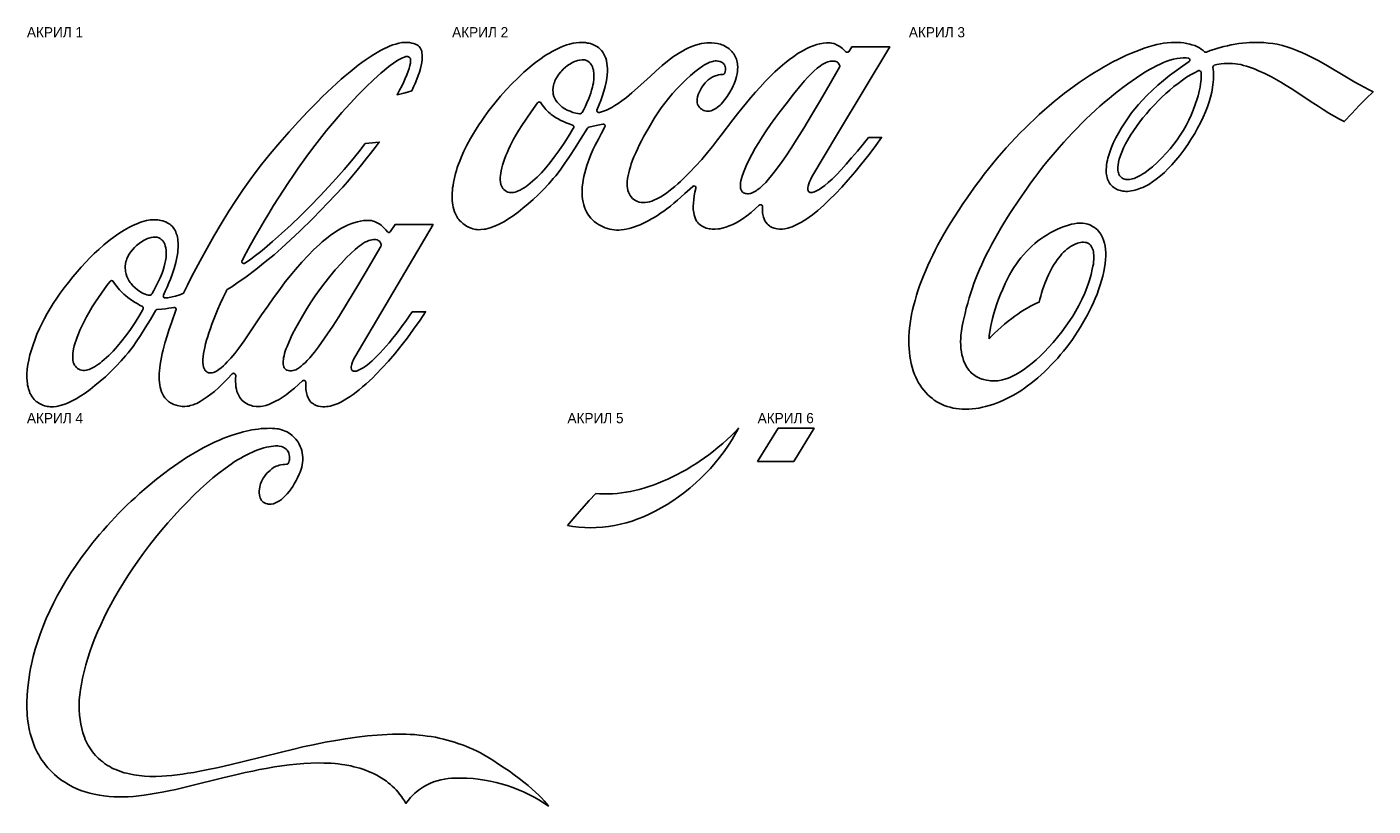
# Model space of a CAD drawing. Header units: millimetres. Extents: x 0 to 1059, y -600 to 12.
import ezdxf

# ---------------------------------------------------------------- set-up
doc = ezdxf.new("R2010")
doc.units = ezdxf.units.MM
for name, color, linetype in [('НАРУЖНЫЙ', 1, 'Continuous'), ('ПОДПИСИ', 3, 'Continuous'), ('ПРОЁМЫ', 5, 'Continuous')]:
    doc.layers.add(name, color=color, linetype=linetype)

msp = doc.modelspace()

# ---------------------------------------------------------------- linework, layer by layer
at = {"layer": 'НАРУЖНЫЙ'}
for points in [[(102.5, -209.9), (102, -210), (101.7, -210.2), (101.5, -210.4), (101.3, -210.6), (97.1, -217.7), (93, -224.4), (89.2, -230.4), (85.9, -235.4), (83.5, -238.9), (81.4, -241.7), (79.5, -244.1), (77.5, -246.4), (74, -250.4), (69.9, -254.8), (65.6, -259), (61.7, -262.8), (57.7, -266.4), (53.5, -269.8), (49.8, -272.8), (45.9, -275.6), (42.4, -277.9), (38.8, -280.1), (35.6, -281.8), (32.4, -283.4), (30.7, -284), (29, -284.7), (26.2, -285.5), (24.4, -285.9), (23.2, -286.1), (20.8, -286.4), (19.6, -286.4), (18.4, -286.4), (17.2, -286.3), (16, -286.2), (14.9, -285.9), (13.7, -285.6), (12.6, -285.2), (11.5, -284.7), (10.4, -284.2), (9.4, -283.6), (8.4, -282.9), (7.4, -282.2), (6.5, -281.4), (5.7, -280.6), (4.9, -279.6), (4.2, -278.7), (3.6, -277.7), (3, -276.7), (2.4, -275.6), (2, -274.5), (1.2, -272.2), (0.9, -271.1), (0.5, -269.3), (0.4, -268.2), (0.2, -266.4), (0, -263.4), (0, -260.4), (0.3, -256.9), (0.8, -253.3), (1.5, -249.8), (2.4, -245.7), (3.5, -241.7), (4.8, -237.7), (6.4, -233.2), (7.9, -229.3), (9.8, -225), (11.9, -220.6), (13.8, -216.9), (15.8, -213.2), (18.2, -209.1), (20.7, -205.1), (23.4, -201.1), (26.1, -197.2), (29.3, -192.8), (32.6, -188.6), (36, -184.4), (39.4, -180.3), (42.6, -176.7), (46.3, -172.8), (49.6, -169.4), (53, -166), (56.5, -162.8), (60.6, -159.2), (64.7, -155.8), (68.5, -152.9), (72.4, -150.2), (76.5, -147.6), (80.1, -145.5), (82.2, -144.4), (83.8, -143.7), (87.1, -142.3), (88.8, -141.6), (90.5, -141.1), (92.2, -140.6), (94, -140.1), (95.7, -139.8), (96.9, -139.6), (98.7, -139.5), (99.9, -139.4), (101.7, -139.4), (102.9, -139.5), (104.1, -139.7), (105.2, -139.9), (107, -140.3), (108.1, -140.7), (109.2, -141.1), (110.3, -141.7), (111.3, -142.3), (112.3, -143), (113.3, -143.7), (114.1, -144.5), (114.9, -145.4), (115.6, -146.4), (116.3, -147.4), (117.1, -149), (117.5, -150.1), (118.1, -151.8), (118.4, -153), (118.7, -154.7), (118.8, -156), (118.9, -157.7), (119, -159.5), (118.9, -161.3), (118.8, -163.1), (118.6, -164.9), (118.3, -166.7), (117.9, -169), (117, -173.1), (115.8, -177.7), (114.5, -181.7), (112.8, -186.2), (111.7, -189), (110.3, -192.3), (108.8, -195.6), (107.3, -198.8), (107.2, -199.2), (107.3, -199.7), (107.4, -200.1), (107.6, -200.4), (108, -200.7), (108.4, -200.9), (109, -200.9), (110.7, -200.7), (114.1, -200.1), (116.9, -199.4), (120.3, -198.3), (122, -197.7), (122.7, -197.4), (123.1, -197.1), (123.3, -196.7), (126.3, -190.8), (129.5, -184.4), (132.8, -178), (136.2, -171.7), (141.7, -161.7), (147.1, -152.3), (152.8, -142.5), (158.8, -132.7), (164.3, -124.2), (170, -115.7), (175.2, -108.3), (180.2, -101.6), (184.6, -95.9), (191.4, -87.5), (198.8, -78.8), (206.3, -70.3), (213.5, -62.3), (220.9, -54.4), (228.5, -46.7), (232.3, -42.9), (236.2, -39.2), (240.1, -35.5), (243.6, -32.2), (247.2, -29), (250.4, -26.3), (254.1, -23.2), (257.3, -20.6), (260.6, -18), (263.5, -15.8), (266.9, -13.4), (269.9, -11.4), (272.9, -9.4), (275.5, -7.9), (278.1, -6.4), (280.8, -5), (283.5, -3.8), (285.7, -2.8), (287.9, -2), (290.2, -1.3), (292.6, -0.7), (294.9, -0.2), (297.3, 0), (299.1, 0), (300.9, -0.1), (302.6, -0.5), (304.4, -1), (306, -1.7), (307.6, -2.5), (308.1, -2.9), (308.5, -3.3), (309.3, -4.2), (309.9, -5.3), (310.3, -6.4), (310.5, -6.9), (310.7, -8.1), (310.9, -9.8), (310.9, -11.6), (310.8, -13.4), (310.5, -15.8), (310.1, -18.1), (309.5, -20.4), (308.7, -23.3), (307.7, -26.1), (306.7, -28.9), (305.3, -32.2), (304.1, -34.9), (302.6, -38.2), (299.2, -39.2), (296.3, -39.9), (293.4, -40.6), (291.1, -41.1), (293.1, -37.5), (294.8, -34.3), (296.3, -31), (297.6, -28.3), (298.7, -25.5), (299.8, -22.7), (300.6, -20.5), (301.2, -18.1), (301.6, -16.4), (301.8, -14.7), (301.7, -13.5), (301.6, -12.8), (301.4, -12.5), (301.2, -12.1), (300.9, -11.8), (300.6, -11.5), (300.1, -11.3), (299.8, -11.2), (299.3, -11.1), (298.7, -11.1), (298.1, -11.2), (297, -11.5), (295.4, -12.1), (293.8, -12.9), (292.2, -13.8), (290.2, -15), (288.2, -16.4), (285.8, -18.1), (283.4, -20), (281.1, -21.9), (278.4, -24.2), (275.7, -26.6), (272.6, -29.4), (266.6, -35.2), (260.2, -41.5), (254.1, -48), (247.7, -55.1), (241.8, -61.9), (235.6, -69.2), (230, -76.2), (224.6, -83.3), (219.3, -90.5), (213.4, -98.8), (209.6, -104.3), (205.6, -110.2), (201.7, -116.2), (197.8, -122.2), (193.9, -128.3), (190.2, -134.4), (186.5, -140.6), (182.8, -146.7), (179.3, -153), (175.8, -159.2), (172.3, -165.5), (169.2, -171.5), (169.1, -171.8), (169, -172.1), (169, -172.4), (169.1, -172.7), (169.2, -173), (169.4, -173.3), (169.6, -173.5), (169.9, -173.6), (170.2, -173.8), (170.5, -173.8), (170.8, -173.8), (171.1, -173.8), (171.5, -173.6), (172.6, -172.8), (176, -170.4), (179.8, -167.6), (183.6, -164.7), (186.8, -162), (193.2, -156.6), (200.3, -150.2), (207.8, -143.3), (215.1, -136.3), (222.7, -128.7), (230.7, -120.5), (237.2, -113.6), (243.3, -107), (249.6, -99.8), (255.3, -93), (261, -86), (266.1, -79.4), (269, -79.2), (271.9, -79), (274.2, -78.7), (277.1, -78.3), (273.9, -82.6), (270.2, -87.4), (266.9, -91.6), (263.2, -96.3), (259.7, -100.5), (255.9, -105.1), (252, -109.6), (248.4, -113.7), (242.8, -119.9), (237, -125.9), (224.8, -138.3), (214.6, -148.3), (207.3, -155.3), (200.2, -161.8), (194.4, -166.9), (187.5, -172.6), (180, -178.4), (172.4, -184.2), (165.1, -189.3), (161.2, -192), (157.5, -194.3), (157.2, -194.6), (157, -194.9), (156.6, -195.7), (154.1, -201.1), (152.1, -205.4), (150.2, -209.8), (147, -217.6), (145.5, -221.5), (144.3, -224.9), (143.1, -228.3), (142.2, -231.1), (141.3, -234), (140.5, -236.9), (139.8, -239.8), (139.3, -242.2), (138.9, -244.5), (138.6, -246.9), (138.4, -249.3), (138.4, -251.6), (138.6, -253.5), (138.9, -255.2), (139.1, -255.8), (139.6, -256.8), (140.2, -257.8), (140.7, -258.4), (141.2, -258.8), (141.7, -259.1), (142.2, -259.4), (142.8, -259.6), (143.4, -259.7), (144, -259.8), (144.5, -259.8), (145.7, -259.7), (146.7, -259.4), (147.4, -259.2), (149, -258.4), (149.9, -257.8), (150.9, -257.2), (152.8, -255.7), (154.6, -254.1), (155.9, -252.9), (157.6, -251.2), (160.4, -248.1), (163.4, -244.5), (166.7, -240.3), (168.8, -237.4), (170.9, -234.5), (178.2, -223.5), (184.6, -214.1), (189.4, -207.2), (193.9, -200.8), (198.9, -194.1), (203.2, -188.3), (207.2, -183.1), (211.1, -178.5), (216.2, -172.7), (221.1, -167.5), (225.7, -162.8), (230.1, -158.8), (232.3, -156.8), (234.6, -154.9), (236.9, -153), (238.8, -151.6), (240.8, -150.2), (242.7, -148.9), (244.7, -147.6), (246.8, -146.4), (249.4, -145), (252.1, -143.7), (254.8, -142.6), (257.1, -141.8), (259.9, -141), (262.3, -140.5), (264.6, -140.1), (267, -139.9), (268.2, -139.9), (269.4, -139.9), (271.1, -140.1), (272.2, -140.4), (273.4, -140.8), (274.5, -141.2), (275.5, -141.7), (276.5, -142.3), (277.5, -143), (278.5, -143.7), (279.4, -144.4), (280.2, -145.2), (281.5, -146.5), (282.2, -147.4), (283.5, -149), (284, -149.3), (284.5, -149.4), (284.9, -149.4), (285.2, -149.3), (285.5, -149.1), (285.8, -148.8), (289.5, -143.2), (319.4, -143.2), (275.7, -217.3), (263.8, -237.3), (258.6, -246), (257.2, -248.6), (256.5, -250.1), (256.1, -251.2), (255.5, -252.9), (255.2, -254), (255.1, -255.1), (255, -255.9), (255.2, -256.8), (255.4, -257.4), (255.6, -257.7), (255.8, -258), (256.2, -258.2), (256.5, -258.3), (256.8, -258.4), (257.3, -258.5), (258.1, -258.5), (259.1, -258.3), (260.2, -257.9), (261.3, -257.4), (262.9, -256.6), (264.4, -255.8), (265.9, -254.8), (267.8, -253.4), (269.7, -251.9), (271.5, -250.3), (273.7, -248.3), (275.8, -246.2), (277.8, -244.1), (280.3, -241.5), (282.6, -238.8), (284.9, -236.1), (287.6, -232.8), (290.2, -229.6), (292.7, -226.3), (295.2, -222.9), (298, -219.1), (300.7, -215.2), (303.1, -211.7), (313.5, -211.7), (309.2, -218.2), (304.1, -225.5), (299.2, -232.2), (294.1, -238.8), (289.3, -244.8), (284.3, -250.6), (279.5, -255.9), (274.5, -261.1), (272, -263.6), (269.4, -266.1), (266.7, -268.5), (264, -270.8), (261.3, -273.1), (258.9, -274.9), (256.5, -276.7), (254.1, -278.4), (251.6, -280), (249.5, -281.2), (246.9, -282.7), (244.7, -283.7), (242.5, -284.6), (240.8, -285.2), (238.5, -285.8), (236.8, -286.2), (235.6, -286.3), (234.4, -286.4), (232.6, -286.5), (230.9, -286.3), (229.1, -285.9), (227.4, -285.4), (225.8, -284.6), (225.3, -284.2), (224.3, -283.5), (223.4, -282.7), (222.6, -281.8), (221.6, -280.3), (221.1, -279.3), (220.4, -277.6), (220.1, -276.5), (219.8, -275.3), (219.6, -274.1), (219.4, -272.9), (219.3, -270.5), (219.3, -268.8), (219.4, -267.3), (219.4, -267), (219.2, -266.5), (218.8, -266.1), (218.3, -265.8), (217.8, -265.7), (217.2, -265.8), (216.8, -266.1), (213.6, -269), (210.4, -271.8), (207.1, -274.4), (203.8, -277), (200.8, -279), (198.3, -280.6), (195.6, -282.1), (193, -283.4), (190.2, -284.5), (187.9, -285.3), (185.6, -285.9), (183.8, -286.1), (182, -286.2), (180.2, -286.1), (177.8, -285.8), (176.7, -285.5), (175.5, -285.1), (173.9, -284.5), (172.8, -283.9), (171.3, -283), (170.3, -282.2), (169.4, -281.4), (168.3, -280.1), (167.5, -279.1), (166.6, -277.6), (165.9, -276), (165.2, -274.3), (164.8, -272.6), (164.4, -270.8), (164.2, -269), (164, -266.6), (164, -264.8), (164.2, -261.8), (164.1, -261.4), (164, -261.1), (163.9, -260.8), (163.5, -260.4), (163.1, -260.2), (162.8, -260.1), (162.5, -260.1), (162.2, -260.2), (161.9, -260.3), (161.5, -260.5), (157.8, -264.5), (154.4, -267.9), (150.9, -271.2), (147.4, -274.3), (144.6, -276.6), (141.7, -278.7), (138.7, -280.8), (136.2, -282.3), (133.5, -283.7), (131.9, -284.4), (130.8, -284.8), (128.5, -285.5), (127.3, -285.8), (126.1, -286), (124.3, -286.2), (123.2, -286.2), (122, -286.1), (119.6, -285.7), (118.4, -285.5), (117.3, -285.2), (115.6, -284.6), (114, -283.8), (112.9, -283.2), (111.4, -282.2), (110.5, -281.5), (109.3, -280.2), (108.5, -279.3), (107.5, -277.8), (106.6, -276.2), (105.9, -274.6), (105.4, -272.9), (104.9, -271.1), (104.6, -269.4), (104.2, -267), (104.1, -265.2), (104, -262.8), (104.1, -260.4), (104.2, -258), (104.4, -255.7), (104.7, -253.3), (105.2, -250.3), (105.8, -247.4), (106.4, -244.5), (107.1, -241.6), (108.5, -236.4), (110.2, -230.6), (111.7, -226.1), (113.6, -220.5), (117.2, -210.5), (117.3, -210.1), (117.3, -209.6), (117.1, -209.2), (116.8, -208.7), (116.4, -208.5), (115.8, -208.3), (111.6, -209), (108.9, -209.4), (106.1, -209.7)], [(447.7, -65.4), (441.8, -66.7), (441.5, -66.8), (441.2, -67.1), (441, -67.3), (436, -75.3), (431.2, -82.8), (426.6, -89.8), (422.6, -95.7), (419.8, -99.6), (417.7, -102.5), (415.9, -104.8), (413.9, -107.1), (410.4, -111.1), (406.3, -115.5), (402.1, -119.7), (398.2, -123.4), (394.2, -127), (390.1, -130.4), (386.4, -133.4), (382.5, -136.2), (379.1, -138.5), (375.5, -140.7), (371.8, -142.6), (368.6, -144.1), (366.9, -144.8), (365.2, -145.4), (362.4, -146.3), (360.6, -146.7), (359.5, -146.9), (357.1, -147.1), (355.3, -147.2), (354.1, -147.1), (352.9, -147), (351.8, -146.8), (350.6, -146.5), (349.5, -146.1), (347.2, -145.2), (345.7, -144.4), (344.6, -143.7), (343.6, -143), (342.7, -142.3), (341.4, -141.1), (340.5, -140.3), (339.8, -139.3), (339, -138.4), (338.4, -137.4), (337.5, -135.8), (337, -134.7), (336.3, -133.1), (335.7, -131.4), (335.3, -129.6), (334.9, -127.9), (334.6, -126.1), (334.5, -124.3), (334.4, -122.5), (334.4, -120.7), (334.4, -118.3), (334.6, -116.5), (334.8, -114.2), (335.1, -112.4), (335.5, -110), (336, -107.7), (336.5, -105.3), (337.1, -103), (337.8, -100.7), (338.5, -98.4), (339.5, -95.6), (340.4, -93.4), (341.5, -90.6), (343.7, -85.6), (346.1, -80.8), (348.9, -75.5), (352, -70.4), (355.5, -64.8), (357.5, -61.8), (359.6, -58.9), (363.4, -53.6), (367.9, -47.9), (372.5, -42.4), (376.8, -37.4), (381.3, -32.6), (386, -28), (390.8, -23.5), (395.4, -19.6), (397.7, -17.7), (400, -15.8), (404.4, -12.6), (406.9, -10.9), (408.9, -9.6), (410.9, -8.4), (413, -7.2), (415.1, -6.1), (417.3, -5), (419.4, -4), (421.7, -3.1), (424.5, -2), (426.8, -1.3), (429.7, -0.7), (432, -0.3), (434.4, 0), (436.8, 0), (439.2, -0.2), (441, -0.5), (442.2, -0.7), (443.3, -1), (445, -1.6), (446.1, -2.1), (447.1, -2.6), (448.7, -3.6), (449.7, -4.3), (450.5, -5), (451.8, -6.3), (452.9, -7.7), (453.8, -9.2), (454.6, -10.8), (455.3, -12.5), (455.8, -14.2), (456.2, -16.5), (456.4, -18.3), (456.6, -20.7), (456.5, -23.1), (456.4, -25.4), (456, -28.4), (455.5, -31.3), (454.8, -34.8), (453.8, -38.3), (452.8, -41.7), (451.4, -45.6), (450.1, -48.9), (448.3, -53.2), (448.3, -53.5), (448.3, -53.8), (448.5, -54.2), (448.6, -54.5), (449, -54.8), (449.2, -55), (449.5, -55.1), (449.8, -55.1), (450.3, -55.1), (451.2, -54.8), (453.5, -54.1), (455.7, -53.2), (457.8, -52.2), (459.9, -51.1), (462.4, -49.6), (464.9, -48), (467.8, -46), (469.7, -44.6), (471.6, -43.2), (475.7, -39.7), (480.2, -35.8), (490.3, -26.5), (494.7, -22.5), (499.7, -18.2), (503.8, -14.8), (506.2, -13), (508.6, -11.2), (511.1, -9.6), (513.1, -8.3), (515.7, -6.8), (517.8, -5.6), (519.9, -4.6), (522.1, -3.6), (524.9, -2.5), (527.7, -1.6), (530.6, -0.9), (533, -0.6), (534.7, -0.4), (535.9, -0.3), (538.3, -0.3), (540.7, -0.5), (543.1, -0.8), (544.2, -1.1), (545.4, -1.4), (546.5, -1.8), (547.6, -2.3), (548.7, -2.8), (549.8, -3.4), (551.3, -4.3), (552.2, -5.1), (553.1, -5.8), (554.4, -7.1), (555.2, -8.1), (555.9, -9), (556.8, -10.6), (557.6, -12.2), (558, -13.3), (558.3, -14.5), (558.6, -15.6), (558.8, -16.8), (558.9, -18), (559, -19.2), (558.9, -21.6), (558.8, -22.8), (558.6, -24.6), (558, -26.9), (557.2, -29.8), (556.1, -32.6), (555.4, -34.2), (554.6, -35.9), (552.9, -39), (550.7, -42.6), (549, -45), (547.1, -47.3), (545.9, -48.6), (545.1, -49.4), (543.2, -50.9), (541.8, -52), (540.8, -52.6), (539.2, -53.3), (538.1, -53.7), (536.9, -54), (535.7, -54.1), (534.6, -54.1), (533.4, -53.9), (532.3, -53.5), (531.7, -53.2), (530.8, -52.6), (529.8, -51.9), (529, -51.1), (528.6, -50.7), (527.9, -49.7), (527.5, -48.6), (527.2, -47.4), (527.1, -46.3), (527.1, -45.6), (527.2, -44.5), (527.5, -42.7), (528, -41), (528.9, -38.8), (530, -36.7), (530.6, -35.7), (531.6, -34.2), (533.4, -31.9), (534.6, -30.6), (535.9, -29.4), (537.3, -28.3), (538.8, -27.4), (539.9, -26.9), (541.5, -26.2), (542.6, -25.9), (543.8, -25.6), (545.5, -25.3), (547.5, -25.2), (547.8, -25.1), (548.1, -25), (548.4, -24.8), (548.7, -24.4), (548.8, -24.2), (549.1, -23), (549.3, -21.9), (549.4, -20.8), (549.3, -20.1), (549.2, -19), (549, -18.3), (548.5, -17.5), (548.2, -17), (547.7, -16.4), (546.9, -15.8), (546.3, -15.5), (545.3, -15.1), (544.6, -14.9), (543.5, -14.7), (542.3, -14.6), (541.2, -14.6), (540.1, -14.7), (539.4, -14.9), (538.3, -15.2), (537.2, -15.6), (536.1, -16.1), (534.5, -16.9), (533, -17.7), (531.4, -18.7), (528.5, -20.7), (525.2, -23.2), (522, -25.9), (518.5, -29.1), (515.1, -32.5), (511.4, -36.3), (507.8, -40.3), (504.7, -44), (501.7, -47.7), (498.9, -51.5), (496.2, -55.4), (493.6, -59.4), (489, -67.1), (485.2, -73.8), (483.3, -77.5), (481.6, -80.7), (480.1, -83.9), (478.8, -86.7), (477.4, -89.9), (476.3, -92.7), (475.3, -95.5), (474.6, -97.8), (473.9, -100.1), (473.3, -102.4), (472.8, -104.7), (472.4, -107.1), (472.1, -109.4), (472.1, -111.2), (472.1, -113), (472.3, -114.7), (472.7, -116.5), (473.1, -117.7), (473.8, -119.3), (474.4, -120.4), (475.1, -121.3), (476.3, -122.6), (477.2, -123.4), (478.7, -124.3), (480.3, -125.1), (481.5, -125.5), (483.2, -125.8), (485, -125.9), (486.2, -125.9), (488, -125.6), (489.7, -125.2), (491.5, -124.7), (493.1, -124), (495.3, -123), (496.9, -122.2), (499, -121), (501, -119.7), (503, -118.4), (504.9, -117), (507.3, -115.1), (509.6, -113.2), (511.8, -111.3), (514.1, -109.3), (516.7, -106.8), (521.3, -102.1), (525.9, -97.4), (530.7, -92), (535.3, -86.5), (539.1, -81.9), (543.2, -76.7), (546.1, -72.9), (555.1, -61), (558.8, -56.2), (562.2, -52), (566, -47.4), (569.4, -43.2), (573, -39.2), (576.6, -35.1), (580.7, -30.8), (584.5, -26.9), (588.3, -23.2), (592.3, -19.5), (596, -16.4), (599.7, -13.4), (603.1, -11), (606.6, -8.6), (609.7, -6.8), (612.9, -5.1), (615.6, -3.8), (618.4, -2.7), (621.2, -1.7), (623.5, -1.1), (625.3, -0.8), (626.5, -0.6), (628.8, -0.3), (630.6, -0.3), (631.8, -0.4), (632.9, -0.6), (634.7, -1), (635.8, -1.4), (636.8, -1.8), (638.4, -2.7), (639.4, -3.3), (640.4, -4), (641.3, -4.7), (642.2, -5.5), (644.1, -7.5), (644.5, -7.7), (645, -7.8), (645.5, -7.8), (645.8, -7.7), (646, -7.5), (646.3, -7.3), (648.7, -3.5), (678.6, -3.5), (637.6, -71.9), (617.3, -105.8), (616.4, -107.4), (615.5, -109.5), (614.9, -111.2), (614.4, -112.9), (614.2, -114.1), (614.1, -115.3), (614.2, -115.9), (614.3, -116.4), (614.5, -116.9), (614.6, -117.1), (614.9, -117.4), (615.4, -117.8), (615.9, -117.9), (616.6, -118), (617.6, -117.9), (618.3, -117.8), (619.3, -117.4), (620.4, -117), (621.5, -116.5), (623, -115.6), (625, -114.3), (627.4, -112.5), (630.1, -110.2), (633.2, -107.4), (636.6, -104), (640.3, -100.1), (644.3, -95.7), (648.6, -90.8), (653.3, -85.4), (657.8, -79.9), (661.9, -74.7), (672.2, -74.7), (667.7, -81), (662.3, -88.2), (656.7, -95.3), (651.4, -101.7), (646, -108.1), (640.8, -113.9), (635.8, -119.1), (630.8, -124.1), (626.4, -128.2), (621.9, -132.1), (617.7, -135.5), (615.3, -137.3), (613.3, -138.6), (611.3, -140), (609.3, -141.2), (607.2, -142.4), (605.6, -143.2), (603.4, -144.2), (601.8, -144.9), (600.1, -145.5), (598.4, -146), (596, -146.5), (594.2, -146.7), (593, -146.8), (591.9, -146.8), (590, -146.6), (588.9, -146.4), (587.7, -146.1), (586, -145.5), (585.5, -145.2), (584.5, -144.6), (583.9, -144.3), (583, -143.5), (582.2, -142.7), (581.1, -141.3), (580.4, -140.2), (579.7, -138.6), (579.3, -137.5), (579, -136.3), (578.8, -135.2), (578.6, -134), (578.4, -131.6), (578.5, -129.2), (578.4, -128.7), (578.2, -128.3), (577.9, -127.9), (577.5, -127.7), (577.2, -127.6), (576.9, -127.5), (576.6, -127.6), (576.3, -127.6), (575.9, -127.9), (572.8, -130.8), (569.6, -133.6), (566.3, -136.2), (563.4, -138.3), (560.4, -140.3), (557.8, -141.8), (555.1, -143.1), (552.4, -144.3), (549.6, -145.3), (547.9, -145.8), (546.7, -146.1), (544.9, -146.5), (543.7, -146.6), (541.4, -146.8), (538.9, -146.8), (537.7, -146.6), (536.6, -146.5), (535.4, -146.2), (534.2, -145.9), (533.1, -145.6), (532, -145.1), (530.5, -144.2), (529.5, -143.5), (528.2, -142.3), (527.4, -141.4), (526.7, -140.4), (525.9, -138.8), (525.2, -137.2), (524.7, -135.5), (524.4, -133.7), (524.1, -131.3), (524, -128.9), (524.2, -126), (524.4, -123.6), (524.8, -120.7), (525.4, -117.7), (526.2, -114.8), (526.2, -114.4), (526.2, -114.1), (526.1, -113.7), (525.8, -113.3), (525.6, -113.1), (525.3, -113), (525, -112.9), (524.7, -112.8), (524.2, -112.9), (523.9, -113), (523.6, -113.2), (517.5, -118.9), (514.3, -121.7), (511.6, -124.1), (508.9, -126.4), (506.1, -128.6), (503.2, -130.8), (500.8, -132.6), (498.4, -134.3), (495.9, -136), (493.4, -137.6), (491.3, -138.8), (488.7, -140.3), (486.6, -141.4), (484.4, -142.4), (482.2, -143.4), (480, -144.3), (477.8, -145.1), (475.5, -145.8), (473.7, -146.3), (471.4, -146.8), (469.6, -147.1), (467.3, -147.4), (465.5, -147.5), (463.7, -147.5), (461.9, -147.4), (460.1, -147.1), (458.4, -146.8), (456.6, -146.3), (454.9, -145.8), (453.3, -145.1), (451.6, -144.3), (449.6, -143.1), (448, -142.2), (446.2, -140.7), (444.8, -139.5), (443.6, -138.2), (442.4, -136.9), (441.1, -134.9), (440.2, -133.3), (439.4, -131.7), (438.5, -129.5), (438, -127.8), (437.4, -125.5), (437, -123.2), (436.8, -120.8), (436.7, -118.4), (436.7, -116), (436.8, -113.6), (437.2, -110.7), (437.5, -108.3), (438.1, -105.4), (438.7, -102.5), (439.5, -99.6), (440.4, -96.7), (441.4, -93.9), (442.2, -91.7), (443.3, -88.9), (445.2, -84.5), (447, -80.8), (449.4, -76.1), (451.9, -71.4), (454.5, -66.5), (454.7, -66.1), (454.7, -65.6), (454.7, -65.3), (454.6, -65), (454.4, -64.8), (454.2, -64.5), (453.9, -64.4), (453.6, -64.2), (453.3, -64.2), (453, -64.2)], [(756.8, -232.9), (756.9, -230.5), (757.3, -227.6), (757.8, -224), (758.5, -220.5), (759.4, -217), (760.5, -213), (761.5, -209.6), (762.8, -205.6), (764.2, -201.7), (765.8, -197.8), (767.4, -193.9), (769.4, -189.6), (771.2, -185.8), (772.8, -182.6), (774.6, -179.5), (776.2, -177), (778.2, -174), (779.9, -171.6), (781.8, -169.3), (783.7, -167), (786.1, -164.4), (788.2, -162.2), (790.4, -160.2), (792.6, -158.2), (794.9, -156.3), (797.3, -154.5), (799.8, -152.8), (802.3, -151.2), (804.8, -149.7), (807.5, -148.3), (810.1, -147), (812.9, -145.8), (815.7, -144.7), (818.5, -143.8), (821.4, -143), (823.7, -142.5), (826.1, -142.2), (827.9, -142.1), (829.1, -142.1), (830.2, -142.1), (832, -142.4), (833.2, -142.6), (834.3, -142.9), (836, -143.5), (837.1, -144), (838.1, -144.6), (839.7, -145.5), (841, -146.6), (841.9, -147.4), (842.7, -148.3), (843.8, -149.7), (844.5, -150.7), (845.1, -151.7), (845.9, -153.3), (846.8, -155.5), (847.4, -157.8), (847.9, -160.1), (848.2, -162.5), (848.4, -165.5), (848.4, -167.8), (848.3, -170.8), (848, -173.8), (847.4, -177.3), (846.9, -180.2), (846.1, -183.7), (845.1, -187.1), (844.1, -190.6), (842.8, -194.5), (841.6, -197.9), (840.2, -201.2), (838.8, -204.5), (837.3, -207.8), (835.7, -211), (834.1, -214.2), (832.4, -217.4), (830.3, -221), (828.4, -224.1), (826.5, -227.1), (824.2, -230.6), (822.2, -233.5), (820.1, -236.5), (817.5, -239.8), (815.3, -242.6), (813, -245.4), (810.7, -248.1), (807.9, -251.2), (805.4, -253.8), (802.9, -256.4), (800.3, -258.9), (797.7, -261.3), (795, -263.7), (792.2, -266), (789.9, -267.8), (787, -270), (784.6, -271.7), (781.6, -273.8), (779.1, -275.4), (776, -277.2), (773.3, -278.6), (770.7, -280), (768, -281.3), (765.2, -282.5), (762.5, -283.6), (759.6, -284.6), (756.8, -285.5), (753.9, -286.3), (751.6, -286.8), (748.6, -287.4), (746.3, -287.7), (743.3, -288.1), (740.9, -288.2), (737.9, -288.3), (735.5, -288.3), (733.1, -288.1), (730.7, -287.8), (728.4, -287.4), (726.1, -286.8), (723.8, -286.1), (721.5, -285.3), (719.3, -284.4), (717.7, -283.6), (715.6, -282.4), (713.6, -281.1), (712.2, -280), (710.3, -278.5), (708.6, -276.9), (706.9, -275.2), (705.3, -273.4), (703.9, -271.5), (702.5, -269.5), (701.3, -267.5), (700.1, -265.4), (699.1, -263.2), (698.1, -261), (697.1, -258.2), (696.2, -255.4), (695.5, -252.5), (694.9, -249.5), (694.4, -246.6), (694, -243.6), (693.8, -240.6), (693.6, -237.6), (693.6, -234.1), (693.7, -231.1), (693.9, -227.5), (694.2, -224.5), (694.6, -220.9), (695.2, -217.4), (695.8, -213.9), (696.6, -210.3), (697.5, -206.3), (698.5, -202.8), (699.6, -198.8), (700.7, -195.4), (702.1, -191.4), (703.5, -187.5), (705, -183.6), (706.6, -179.7), (708.5, -175.3), (710.3, -171.5), (712.4, -167.2), (714.3, -163.4), (716.5, -159.2), (718.8, -155), (721.1, -150.8), (723.8, -146.2), (726.6, -141.6), (729.5, -137), (732.8, -132), (736.1, -127), (739.5, -122.1), (742.9, -117.2), (746.1, -112.8), (749.6, -108), (752.9, -103.7), (756.2, -99.5), (759.6, -95.3), (763.1, -91.1), (766.6, -87), (770.1, -83), (773.8, -79), (777.4, -75.1), (781.2, -71.2), (785, -67.3), (788.4, -64), (792.3, -60.3), (796.2, -56.6), (800.2, -53), (803.9, -49.9), (808, -46.4), (811.7, -43.4), (816, -40), (819.8, -37.2), (823.6, -34.3), (827.5, -31.6), (831.5, -28.9), (835.5, -26.2), (839.6, -23.7), (843.2, -21.5), (846.8, -19.4), (850.4, -17.3), (854.1, -15.4), (857.9, -13.5), (861.6, -11.6), (864.9, -10.1), (868.7, -8.4), (872.1, -7.1), (875.4, -5.8), (878.8, -4.6), (882.2, -3.5), (885.7, -2.5), (888.6, -1.7), (891.5, -1.1), (893.9, -0.7), (896.8, -0.3), (899.8, -0.1), (902.1, 0), (905.1, 0), (907.5, -0.1), (909.8, -0.4), (912.1, -0.8), (914.5, -1.3), (916.2, -1.8), (918.4, -2.5), (920, -3.2), (922.1, -4.4), (923.6, -5.3), (925, -6.4), (926.2, -7.5), (926.7, -7.7), (927.1, -7.8), (927.6, -7.7), (930.6, -6.5), (933.4, -5.6), (935.7, -4.8), (938.5, -4), (941.4, -3.2), (944.3, -2.6), (947.2, -2), (950.2, -1.5), (953.1, -1), (956.1, -0.6), (959.1, -0.4), (961.4, -0.2), (964.4, -0.1), (967.4, 0), (970.4, -0.1), (972.8, -0.2), (976.3, -0.5), (979.9, -0.9), (983.4, -1.5), (987.5, -2.5), (990.9, -3.5), (994.9, -4.8), (998.8, -6.3), (1003.2, -8.1), (1006, -9.4), (1009.2, -11), (1012.4, -12.6), (1016, -14.6), (1022.8, -18.5), (1037.7, -27.3), (1044.4, -31.2), (1051.8, -35.3), (1055.5, -37.2), (1058.7, -38.8), (1053.2, -44.2), (1047.8, -49.7), (1042.1, -55.8), (1036.1, -62.3), (1032.3, -60.3), (1028.1, -58), (1024, -55.6), (1019.4, -52.8), (1015.4, -50.2), (1011.3, -47.6), (994.4, -36.3), (990.3, -33.8), (986.2, -31.3), (982.6, -29.2), (978.9, -27.2), (973.6, -24.5), (968.7, -22.3), (966, -21.1), (963.8, -20.3), (961.5, -19.5), (959.2, -18.7), (956.9, -18.1), (954.6, -17.5), (952.3, -17.1), (950.5, -16.8), (948.2, -16.6), (946.4, -16.5), (944, -16.5), (941.6, -16.6), (939.2, -16.8), (937.5, -17), (935.8, -17.4), (933.8, -17.9), (933.4, -18.1), (933.1, -18.5), (932.9, -18.9), (932.8, -19.2), (932.8, -19.5), (933, -21.2), (933.2, -23), (933.3, -24.8), (933.3, -27.2), (933.2, -29), (933, -31.4), (932.8, -33.2), (932.5, -35.5), (931.8, -39.1), (930.8, -43.1), (929.8, -46.6), (928.5, -50.6), (926.9, -54.5), (925, -58.9), (923, -63.2), (920.7, -67.4), (918.4, -71.6), (915.5, -76.2), (912.9, -80.2), (909.8, -84.6), (906.6, -88.9), (903.6, -92.6), (900.5, -96.2), (897.6, -99.2), (894.6, -102.2), (891.5, -104.9), (888.2, -107.6), (885.3, -109.7), (882.3, -111.6), (880.7, -112.5), (879.1, -113.3), (877.5, -114.1), (875.9, -114.7), (873.1, -115.7), (871.4, -116.2), (870.2, -116.5), (868.4, -116.8), (867.2, -116.9), (865.5, -117.1), (864.3, -117.1), (863.1, -117), (861.9, -116.9), (860.1, -116.5), (859, -116.2), (857.9, -115.8), (856.8, -115.3), (855.7, -114.7), (854.7, -114.1), (853.8, -113.3), (852.9, -112.5), (852.2, -111.6), (851.5, -110.6), (850.9, -109.6), (850.3, -108.5), (849.9, -107.4), (849.6, -106.3), (849.3, -105.1), (849.1, -103.9), (848.9, -102.8), (848.9, -101), (848.9, -99.8), (849, -98), (849.1, -96.3), (849.4, -94.5), (849.8, -92.7), (850.2, -91), (850.6, -89.3), (851.3, -87), (852.8, -83.1), (854.4, -79.3), (856.5, -75), (858.4, -71.3), (860.8, -67.2), (863.4, -63.2), (866, -59.2), (868.8, -55.4), (871.4, -52.1), (874.1, -48.9), (877.3, -45.3), (881.1, -41.5), (885, -37.7), (889.5, -33.7), (894, -29.9), (898.7, -26.1), (904, -22.2), (908.8, -18.7), (914, -15.1), (914.4, -14.8), (914.6, -14.4), (914.6, -13.9), (914.6, -13.5), (914.4, -13), (914.1, -12.7), (913.7, -12.4), (913.4, -12.3), (911.7, -12.1), (909.3, -12.1), (907, -12.3), (904.6, -12.6), (901.7, -13.2), (898.9, -14), (896.6, -14.8), (893.9, -15.9), (891.2, -17), (888.5, -18.3), (885.9, -19.7), (882.8, -21.4), (879.7, -23.2), (876.1, -25.5), (872.6, -27.8), (869.2, -30.1), (865.8, -32.6), (861.9, -35.4), (858.6, -38), (854.8, -40.9), (851.1, -44), (847.4, -47.1), (843.8, -50.2), (840.3, -53.4), (836.8, -56.7), (832.9, -60.4), (829.4, -63.8), (825.6, -67.6), (822.3, -71), (818.6, -75), (815.4, -78.5), (811.8, -82.6), (808.7, -86.2), (805.2, -90.3), (802.2, -94), (798.8, -98.2), (795.8, -102), (792.6, -106.3), (789.4, -110.6), (786.6, -114.5), (780.1, -123.9), (774.2, -132.9), (771.3, -137.4), (768.4, -142), (766, -146.1), (763.6, -150.2), (761.2, -154.4), (758.9, -158.6), (756.7, -162.8), (754.8, -166.5), (752.7, -170.8), (750.9, -174.6), (749.3, -178.5), (747.6, -182.3), (746.1, -186.2), (744.8, -189.6), (743.6, -193), (742.3, -196.9), (741.1, -200.9), (739.9, -204.9), (738.8, -209), (737.8, -213), (736.3, -219.4), (735.7, -221.8), (735.2, -224.7), (734.9, -227.1), (734.6, -230), (734.4, -232.4), (734.3, -235.4), (734.4, -237.8), (734.6, -240.7), (734.9, -243.1), (735.4, -245.5), (736, -247.8), (736.7, -250.1), (737.6, -252.3), (738.4, -253.8), (739, -254.9), (740.3, -256.8), (741.1, -257.8), (741.9, -258.7), (742.7, -259.6), (743.6, -260.4), (744.5, -261.1), (745.5, -261.8), (746.5, -262.5), (747.5, -263.1), (748.6, -263.6), (749.7, -264.1), (751.3, -264.7), (752.5, -265), (754.8, -265.5), (756.6, -265.8), (757.8, -265.9), (760.8, -266.1), (762, -266), (763.7, -265.9), (766.1, -265.5), (767.3, -265.2), (769, -264.8), (771.8, -263.8), (773.5, -263.2), (775.1, -262.4), (777.8, -261.1), (780.9, -259.2), (783.9, -257.3), (787.3, -254.8), (790.6, -252.2), (793.7, -249.5), (796.8, -246.6), (800.2, -243.3), (803.5, -239.8), (807.1, -235.8), (810.6, -231.7), (813.9, -227.5), (817.2, -223.1), (820.3, -218.7), (822.6, -215.2), (824.7, -211.6), (827.3, -206.9), (829.7, -202.1), (831.9, -197.1), (833.9, -192.1), (834.9, -189.3), (835.6, -187), (837, -182.4), (837.9, -178.3), (838.4, -176), (838.7, -174.2), (838.9, -172.4), (839, -170.6), (839.1, -168.8), (839, -167.6), (838.9, -165.8), (838.7, -164.6), (838.5, -163.4), (838.1, -162.2), (837.6, -161.1), (837.1, -160.2), (836.4, -159.3), (835.8, -158.7), (835, -158.1), (834.3, -157.8), (833.3, -157.4), (832.2, -157.2), (830.9, -157.1), (829.7, -157.1), (828.5, -157.3), (827.3, -157.6), (826.2, -157.9), (824.5, -158.5), (823.4, -159), (821.8, -159.8), (820.8, -160.5), (819.3, -161.5), (817.9, -162.6), (816.6, -163.8), (815.3, -165), (814, -166.3), (812.9, -167.7), (811.3, -169.5), (810.3, -171), (808.9, -172.9), (807.9, -174.4), (806.7, -176.5), (805.5, -178.5), (804.4, -180.7), (803.4, -182.8), (802.4, -185), (800.6, -189.4), (799.8, -191.6), (798.8, -194.4), (797.9, -197.2), (797.3, -199.5), (796.7, -201.8), (796.1, -204.1), (794, -205), (791.8, -206), (789.2, -207.3), (786.7, -208.8), (784.2, -210.3), (781.7, -211.8), (779.3, -213.5), (776.9, -215.2), (774.5, -216.9), (771.7, -219.2), (768.9, -221.4), (766.2, -223.8), (763.5, -226.2), (760.9, -228.6), (758.8, -230.7)], [(204.2, -331.5), (204.7, -331.4), (205.1, -331.2), (205.4, -330.9), (205.7, -330.5), (205.9, -330), (206.2, -329), (206.4, -328.3), (206.5, -327.2), (206.5, -326.5), (206.5, -325.4), (206.3, -324.2), (206.1, -323.2), (205.9, -322.6), (205.3, -321.4), (204.6, -320.5), (203.8, -319.6), (202.8, -318.9), (202.3, -318.6), (201.4, -318.2), (200.2, -317.7), (198.5, -317.4), (197.3, -317.2), (195.6, -317.2), (193.8, -317.3), (192, -317.5), (190.3, -317.8), (188.5, -318.1), (186.3, -318.7), (184, -319.4), (181.7, -320.2), (179.5, -321.1), (177.3, -322), (175.1, -323.1), (173, -324.1), (170.3, -325.5), (168.2, -326.7), (165.7, -328.2), (163.1, -329.8), (160.6, -331.5), (155.8, -334.9), (151, -338.6), (146.3, -342.3), (141.3, -346.6), (136.5, -351), (131.3, -356), (126.2, -361), (120.8, -366.6), (115.5, -372.3), (110.7, -377.7), (106.1, -383.2), (101.1, -389.2), (96.3, -395.3), (91.7, -401.5), (87.1, -407.8), (83.1, -413.7), (79.4, -419.2), (75.9, -424.8), (72.5, -430.4), (69.2, -436.1), (66, -441.8), (63.2, -447.1), (60.5, -452.5), (58, -457.9), (55.6, -463.4), (53.5, -468.3), (51.4, -473.9), (49.5, -479), (47.9, -484.1), (46.3, -489.3), (45, -494.5), (43.7, -499.7), (42.8, -504.4), (42.1, -508.5), (41.6, -512.7), (41.2, -516.8), (41.1, -521), (41.1, -524.6), (41.4, -528.8), (41.8, -532.3), (42.3, -535.9), (43.1, -539.4), (44.1, -542.8), (45.2, -546.2), (45.9, -547.8), (46.7, -549.5), (48, -552.1), (48.9, -553.7), (49.9, -555.2), (51.6, -557.6), (52.7, -559), (53.9, -560.4), (56, -562.5), (58.2, -564.5), (59.6, -565.6), (61, -566.7), (63.5, -568.3), (65.1, -569.2), (66.6, -570.1), (68.2, -570.9), (69.9, -571.6), (73.2, -572.9), (76.6, -574), (78.4, -574.5), (80.7, -575), (84.2, -575.7), (88.3, -576.3), (92.5, -576.7), (96.7, -576.9), (101.4, -576.9), (106.2, -576.8), (109.8, -576.5), (114, -576.2), (118.2, -575.7), (122.3, -575.2), (126.5, -574.5), (131.2, -573.8), (135.9, -572.9), (141.2, -571.8), (150.6, -569.8), (160.5, -567.5), (170.4, -565.1), (200.1, -557.8), (208.8, -555.7), (217, -553.8), (226.4, -551.8), (234.6, -550.1), (242.9, -548.6), (250.5, -547.3), (259.4, -546.1), (267.8, -545.1), (275.5, -544.4), (283.3, -543.9), (287.5, -543.8), (291.1, -543.7), (294.7, -543.7), (298.3, -543.8), (301.3, -543.9), (304.8, -544.1), (308.4, -544.4), (311.3, -544.7), (314.9, -545.2), (317.8, -545.6), (321.3, -546.2), (324.3, -546.8), (327.7, -547.6), (330.6, -548.4), (333.5, -549.2), (336.3, -550), (339.7, -551.2), (342.5, -552.2), (345.3, -553.2), (348.1, -554.4), (350.8, -555.6), (354, -557.1), (356.7, -558.5), (359.3, -559.9), (362.4, -561.7), (366.4, -564.2), (371, -567.2), (375.4, -570.2), (379.4, -572.9), (383.3, -575.7), (387.1, -578.6), (390.9, -581.5), (394.1, -584.1), (397.3, -586.9), (400, -589.2), (402.6, -591.7), (404.7, -593.8), (406.8, -596), (408.7, -598.3), (410.1, -600.2), (406.2, -597.6), (402.7, -595.4), (399, -593.3), (394.8, -591.1), (390.5, -589.1), (386.6, -587.5), (382.2, -585.7), (377.7, -584.2), (373.1, -582.8), (369.1, -581.8), (364.4, -580.7), (359.8, -579.9), (355, -579.2), (350.9, -578.7), (346.1, -578.4), (342, -578.2), (337.8, -578.2), (334.2, -578.3), (331.3, -578.5), (328.4, -579), (325.4, -579.6), (322.6, -580.3), (319.7, -581.3), (317, -582.4), (314.3, -583.7), (311.8, -585.2), (310.3, -586.2), (308.8, -587.2), (306.5, -589), (305.1, -590.2), (303.8, -591.4), (301.8, -593.5), (299.8, -595.8), (298.8, -597.2), (298.1, -598.2), (296.9, -596.1), (295.5, -594.1), (294.5, -592.6), (293, -590.8), (291.9, -589.4), (290.3, -587.6), (289, -586.3), (287.3, -584.6), (285.9, -583.4), (284.1, -581.9), (282.7, -580.8), (280.7, -579.4), (278.7, -578.1), (277.2, -577.2), (275.1, -576), (273, -574.9), (270.8, -573.9), (268.6, -573), (266.3, -572.1), (264.1, -571.3), (261.8, -570.5), (259.5, -569.9), (257.2, -569.3), (254.8, -568.7), (250.1, -567.9), (247.7, -567.5), (244.8, -567.1), (242.4, -566.9), (239.4, -566.6), (236.4, -566.5), (233.4, -566.4), (229.2, -566.3), (223.2, -566.5), (217.8, -566.8), (211.9, -567.3), (206.5, -567.9), (200.6, -568.6), (194.6, -569.5), (188.2, -570.6), (182.9, -571.6), (177.6, -572.7), (171.7, -573.9), (165.3, -575.4), (154.2, -578), (128.6, -584.3), (117, -587.1), (111.7, -588.2), (106.4, -589.3), (101.7, -590.1), (97, -590.9), (92.2, -591.6), (88.1, -592.2), (83.9, -592.6), (79.7, -592.9), (75.5, -593), (71.9, -593.1), (68.3, -593), (64.7, -592.8), (60.6, -592.3), (57, -591.8), (52.9, -591), (49.4, -590.2), (45.9, -589.1), (42.5, -588), (39.2, -586.6), (35.9, -585.1), (32.8, -583.4), (29.7, -581.5), (26.7, -579.5), (23.9, -577.3), (21.6, -575.4), (19, -572.9), (16.5, -570.2), (14.3, -567.5), (13.2, -566), (11.8, -564.1), (10.5, -562), (9.3, -560), (8.4, -558.4), (7.3, -556.2), (6.3, -554.1), (5.4, -551.9), (4.8, -550.2), (4, -547.9), (3.3, -545.6), (2.6, -543.3), (2.1, -541), (1.6, -538.6), (1.2, -536.3), (0.8, -533.9), (0.5, -531.5), (0.3, -529.1), (0.1, -526.7), (0, -523.7), (0, -518.9), (0.2, -512.9), (0.7, -507), (1.4, -501), (2.3, -495.1), (2.9, -492.2), (3.6, -488.6), (5, -482.8), (6.5, -477), (8.3, -471.3), (10.4, -465), (12.7, -458.9), (15.2, -452.8), (17.9, -446.8), (20.8, -440.8), (23.9, -435), (27.4, -428.7), (30.7, -423.1), (34.6, -417), (38.6, -411), (42.7, -405.1), (47, -399.4), (51.8, -393.2), (57.2, -386.8), (59.9, -383.6), (63.1, -380), (66.3, -376.5), (69.2, -373.4), (72.1, -370.4), (75.5, -367), (78.9, -363.6), (81.9, -360.7), (85, -357.9), (88.5, -354.6), (92.1, -351.5), (95.3, -348.8), (101.8, -343.4), (108.4, -338.3), (111.8, -335.8), (115.2, -333.3), (118.6, -330.9), (122.1, -328.6), (125.6, -326.3), (128.7, -324.4), (132.3, -322.3), (135.4, -320.5), (138.5, -318.8), (141.7, -317.1), (144.9, -315.5), (148.1, -314), (151.4, -312.6), (154.2, -311.4), (157, -310.3), (159.8, -309.3), (164.9, -307.6), (167.7, -306.8), (170, -306.2), (174.7, -305.1), (177, -304.6), (179.4, -304.2), (181.8, -303.9), (184.1, -303.6), (186.5, -303.5), (188.9, -303.4), (191.3, -303.3), (193.1, -303.4), (194.9, -303.5), (196.6, -303.7), (197.8, -303.8), (199, -304.1), (200.2, -304.4), (201.8, -305), (203, -305.5), (204.6, -306.2), (205.6, -306.9), (207.1, -307.8), (208.5, -308.9), (209.4, -309.7), (210.7, -311), (211.5, -311.9), (212.6, -313.3), (213.3, -314.3), (214.2, -315.9), (215, -317.5), (215.6, -319.1), (216.2, -320.8), (216.6, -322.6), (216.8, -324.4), (217, -326.2), (216.9, -328.5), (216.8, -330.3), (216.5, -332.1), (216.1, -333.9), (215.4, -336.1), (214.8, -337.8), (214.1, -339.5), (212.9, -342.2), (211.8, -344.3), (210.3, -346.9), (209.1, -349), (207.8, -351), (206.3, -352.9), (204.8, -354.7), (203.2, -356.5), (201.5, -358.1), (200.1, -359.3), (198.7, -360.3), (197.1, -361.2), (195.5, -362), (193.8, -362.6), (192.1, -362.9), (190.9, -363), (189.7, -362.9), (189.1, -362.8), (187.9, -362.5), (186.9, -362), (185.9, -361.3), (185.4, -360.9), (184.6, -360), (184, -359), (183.5, -358), (183.1, -356.8), (182.9, -355.6), (182.7, -354.4), (182.7, -352.7), (182.9, -350.9), (183.1, -349.7), (183.4, -348), (183.8, -346.9), (184.4, -345.2), (185.2, -343.6), (185.8, -342.6), (186.8, -341.1), (187.9, -339.7), (189, -338.4), (189.9, -337.6), (191.2, -336.4), (192.6, -335.3), (194, -334.2), (195, -333.6), (196.1, -333.1), (197.3, -332.7), (198.4, -332.4), (199.6, -332.1), (201.4, -331.8), (202.6, -331.7)], [(425.1, -379.6), (430.9, -372.8), (436.4, -366.5), (442.1, -360.2), (447.4, -354.6), (450.4, -354.8), (453.9, -354.9), (456.9, -354.9), (460.5, -354.8), (464.1, -354.5), (467.6, -354.1), (471.1, -353.6), (474.7, -353), (478.2, -352.2), (481.6, -351.3), (485.1, -350.4), (489.1, -349.1), (492.4, -348), (496.4, -346.5), (500.2, -344.9), (504, -343.3), (507.8, -341.5), (511.5, -339.6), (515.2, -337.6), (518.9, -335.6), (522.4, -333.4), (526, -331.2), (529.4, -328.9), (532.8, -326.5), (536.2, -324.1), (539.9, -321.2), (543.6, -318.2), (547.2, -315.2), (550.8, -312), (553.8, -309.2), (556.8, -306.3), (559.7, -303.3), (558.6, -305.4), (557.4, -307.5), (554.7, -312.1), (551.8, -316.6), (548.3, -321.5), (544.8, -326.2), (541.4, -330.4), (537.5, -334.9), (533.8, -338.8), (530, -342.6), (526, -346.3), (521.5, -350.2), (517.3, -353.6), (512.5, -357.2), (508.1, -360.3), (503.6, -363.2), (498.9, -365.9), (494.2, -368.5), (489.9, -370.6), (484.9, -372.8), (480.5, -374.6), (476, -376.2), (471.4, -377.5), (466.7, -378.7), (462.1, -379.7), (457.3, -380.5), (452.6, -381.1), (447.8, -381.4), (443.6, -381.5), (438.8, -381.3), (434, -381), (429.3, -380.4)], [(574.7, -329.3), (590.7, -303.3), (619.1, -303.3), (603.1, -329.3)]]:
    msp.add_lwpolyline(points, close=True, dxfattribs=at)
at = {"layer": 'ПРОЁМЫ'}
for points in [[(441.1, -14.7), (442.1, -15.5), (443, -16.4), (443.6, -17.2), (444.3, -18.2), (444.8, -19.3), (445.2, -20.4), (445.5, -21.6), (445.7, -22.8), (445.9, -24), (445.9, -25.8), (445.9, -27), (445.8, -28.7), (445.5, -31.7), (445.1, -33.5), (444.7, -35.2), (444.1, -37.5), (443.4, -39.8), (442.7, -42), (441.8, -44.2), (440.4, -47.5), (439.2, -50.1), (437.7, -53.3), (436.7, -55.2), (436.4, -55.5), (436.1, -55.7), (435.7, -56), (435.1, -56.1), (434.6, -56.1), (433.5, -56), (431.7, -55.6), (429.4, -55), (427.2, -54.1), (425, -53.2), (423, -52.1), (421, -50.8), (419.6, -49.7), (418.3, -48.4), (417.1, -47.1), (416, -45.7), (415.2, -44.1), (414.5, -42.5), (414, -40.8), (413.8, -39.1), (413.7, -37.2), (413.8, -35.4), (414.1, -33.7), (414.4, -32.6), (414.8, -31.4), (415.2, -30.3), (415.7, -29.2), (416.9, -27.1), (418.2, -25.1), (419.8, -23.2), (420.6, -22.4), (421.8, -21.1), (423.6, -19.5), (425, -18.4), (426, -17.7), (427.5, -16.8), (428.6, -16.2), (430.7, -15.1), (431.8, -14.7), (433, -14.3), (434.8, -13.9), (436.6, -13.7), (437.7, -13.7), (438.4, -13.8), (439.4, -14), (440.1, -14.3)], [(594, -93.5), (590.2, -98.7), (587.8, -101.9), (585.6, -104.7), (583.3, -107.4), (581, -110), (578.5, -112.5), (576.3, -114.5), (574.4, -116), (573.4, -116.7), (572.5, -117.3), (570.8, -118.1), (569.8, -118.5), (569.1, -118.7), (568.5, -118.8), (567.5, -119), (566.8, -119), (565.7, -118.9), (565, -118.8), (564.5, -118.6), (563.9, -118.4), (563.4, -118.1), (562.6, -117.5), (562.2, -117), (561.9, -116.5), (561.6, -115.8), (561.3, -114.8), (561.1, -114.1), (561.1, -113), (561.1, -112.4), (561.1, -111.2), (561.3, -110), (561.5, -108.8), (561.9, -107.1), (562.8, -104.3), (564.1, -100.9), (565.7, -97.1), (567.8, -92.7), (570.2, -88), (572.8, -83.2), (575.5, -78.6), (578.4, -74), (581.4, -69.5), (584.8, -64.6), (588.3, -59.7), (592.2, -54.5), (597, -48.3), (602.9, -40.8), (608.9, -33.3), (611.6, -30.1), (613.9, -27.5), (616.4, -24.9), (618.9, -22.5), (621.6, -20.2), (624, -18.4), (625.5, -17.5), (626.5, -16.9), (627.6, -16.3), (628.7, -15.8), (629.8, -15.4), (630.9, -15.1), (632.1, -14.8), (633.2, -14.7), (634.3, -14.7), (635.4, -14.7), (636.2, -14.9), (637, -15.2), (637.5, -15.5), (638, -16), (638.4, -16.5), (638.9, -17.3), (639.1, -17.9), (639.3, -18.5), (639.3, -19), (639.1, -19.5), (631.6, -32.4), (624.1, -45.3), (617, -57.1), (610.9, -67.3), (605.5, -76), (601.1, -83.1), (597.1, -89.1)], [(921.1, -22.3), (921.7, -22.1), (922.3, -22.2), (922.8, -22.5), (923.2, -23), (923.4, -23.4), (923.5, -24.3), (923.5, -25.5), (923.5, -27.3), (923.4, -29.1), (923.3, -30.9), (923, -32.7), (922.7, -35.1), (922.2, -37.4), (921.7, -39.7), (921.1, -42), (920.4, -44.4), (918.9, -48.9), (917.2, -53.4), (915.6, -57.2), (913.8, -61.1), (911.6, -65.3), (909.5, -69), (907, -73), (904.6, -76.5), (902.1, -79.9), (899.1, -83.6), (895.9, -87.2), (892.6, -90.7), (888.8, -94.4), (885.2, -97.7), (882, -100.3), (879.1, -102.4), (877.6, -103.4), (876.1, -104.3), (874.5, -105.2), (873.4, -105.7), (871.8, -106.5), (870.7, -106.9), (869.5, -107.2), (868.4, -107.5), (867.2, -107.7), (866, -107.8), (865.4, -107.8), (864.3, -107.7), (863.6, -107.5), (862.5, -107.2), (861.9, -106.9), (861, -106.4), (860.5, -106), (860, -105.5), (859.4, -104.6), (859, -104), (858.7, -103.5), (858.4, -102.4), (858.2, -101.8), (858, -100.7), (857.9, -98.8), (858, -97.7), (858.1, -96.5), (858.5, -94.1), (859.1, -91.8), (860, -89), (861.1, -86.2), (862.5, -82.9), (864.1, -79.7), (865.9, -76.6), (868, -73), (870.3, -69.5), (872.7, -66.1), (875.1, -62.7), (877.7, -59.4), (880.4, -56.2), (883.5, -52.5), (886.7, -49), (889.6, -46), (892.6, -43.1), (895.6, -40.2), (898.8, -37.5), (902, -34.8), (905.3, -32.2), (908.7, -29.8), (912.1, -27.4), (915.2, -25.5), (918.3, -23.8)], [(401.6, -47.5), (401.8, -47.3), (402.1, -47.1), (402.3, -46.9), (402.6, -46.9), (403, -46.8), (403.3, -46.9), (403.6, -47), (403.8, -47.1), (404.2, -47.5), (405.2, -49), (406.2, -50.4), (407.3, -51.8), (408.1, -52.7), (409.3, -54), (410.1, -54.8), (411.5, -56), (412.4, -56.8), (413.8, -57.8), (415.8, -59), (417.9, -60.2), (419.9, -61.3), (422, -62.3), (424.2, -63.2), (426.4, -64), (429.2, -65.1), (429.6, -65.4), (429.8, -65.6), (430, -65.9), (430.1, -66.4), (430.1, -66.7), (430, -67), (429.1, -68.6), (426.9, -72.2), (422.4, -79.2), (418.3, -85.2), (414.5, -90.5), (411.6, -94.3), (408.2, -98.5), (404.6, -102.5), (401.2, -105.9), (399.5, -107.5), (397.7, -109.2), (395.9, -110.7), (394, -112.2), (392.6, -113.3), (391.1, -114.3), (389.6, -115.2), (388, -116.1), (386.4, -116.8), (385.3, -117.3), (384.1, -117.6), (382.9, -117.9), (381.7, -118), (380.5, -118), (379.3, -117.9), (378.3, -117.6), (377.1, -117.1), (376.1, -116.4), (375.2, -115.7), (374.4, -114.8), (373.7, -113.8), (373.2, -112.7), (372.8, -111.6), (372.4, -109.9), (372.3, -108.1), (372.3, -106.3), (372.4, -104.5), (372.6, -102.8), (372.9, -101), (373.5, -98.7), (374.1, -96.4), (374.8, -94.1), (375.6, -91.8), (376.7, -89), (377.6, -86.8), (378.8, -84.1), (380.1, -81.4), (381.4, -78.7), (382.8, -76.1), (384.6, -73), (387, -68.9), (389.3, -65.3), (396.7, -54.5)], [(106.3, -181.3), (104.7, -185), (102.5, -189.8), (99.8, -194.9), (98.4, -197.4), (98, -198), (97.6, -198.4), (97.3, -198.6), (96.8, -198.8), (96.5, -198.8), (95.8, -198.8), (95.3, -198.6), (94.2, -198.3), (93.1, -197.9), (91, -197), (88.9, -195.8), (87, -194.4), (85.1, -193), (83.4, -191.4), (81.9, -189.6), (81.2, -188.7), (80.5, -187.7), (79.6, -186.1), (79.1, -185.1), (78.6, -184), (78.1, -182.3), (77.8, -181.2), (77.6, -180), (77.4, -178.9), (77.3, -177.7), (77.3, -175.9), (77.5, -174.1), (77.9, -172.3), (78.2, -171.2), (78.6, -170.1), (79.4, -168.4), (80.5, -166.4), (81.5, -164.9), (83, -163), (84.6, -161.2), (86.3, -159.6), (88.2, -158), (90.1, -156.7), (92.2, -155.5), (93.8, -154.7), (94.9, -154.2), (96, -153.8), (97.7, -153.3), (99.5, -153), (100.8, -153), (101.9, -153.1), (102.4, -153.2), (103.7, -153.6), (104.8, -154.1), (105.7, -154.8), (106.1, -155.2), (106.9, -156), (107.6, -157.1), (108.4, -158.6), (108.8, -159.8), (109.2, -161.5), (109.5, -163.3), (109.6, -165.1), (109.5, -167.4), (109.4, -169.2), (109, -171.6), (108.5, -173.9), (108, -176.2), (107.1, -179)], [(277.9, -161.3), (269.4, -175.7), (260.3, -191.1), (252.2, -204.4), (245.3, -215.6), (240.5, -223.1), (236.5, -229.1), (229.3, -239.2), (226.2, -243.5), (224.7, -245.3), (222.4, -247.9), (220.4, -250.1), (218.8, -251.8), (217.1, -253.3), (215.7, -254.5), (214.3, -255.6), (212.9, -256.5), (211.4, -257.3), (210.3, -257.7), (209.2, -258), (208, -258.1), (206.7, -258.1), (205.6, -257.9), (204.4, -257.5), (204, -257.3), (203.6, -257), (203, -256.5), (202.4, -255.7), (202.1, -255), (201.8, -254), (201.6, -252.8), (201.5, -251.6), (201.5, -250.4), (201.7, -249.2), (201.8, -248), (202.2, -246.3), (202.6, -244.5), (203.2, -242.8), (203.7, -241.1), (204.6, -238.9), (206.4, -234.5), (208.7, -229.6), (211.5, -224.4), (215.6, -217), (219.6, -210.3), (223.1, -204.8), (226.8, -199.3), (230.2, -194.4), (234.2, -189.1), (238.3, -184), (242.5, -178.9), (247.3, -173.5), (251.3, -169.2), (254.7, -165.9), (258.2, -162.7), (260, -161.2), (261.4, -160.1), (262.8, -159), (264.3, -158.1), (265.8, -157.1), (267.4, -156.4), (269, -155.7), (270.1, -155.4), (271.4, -155.1), (272.5, -155), (274.2, -155), (275.3, -155.2), (275.8, -155.3), (276.3, -155.6), (276.8, -155.9), (277.2, -156.2), (277.6, -156.7), (277.9, -157.1), (278.4, -158.1), (278.6, -158.8), (278.7, -159.4), (278.4, -160.3)], [(65.4, -187.9), (65.6, -187.6), (66, -187.4), (66.6, -187.2), (67.2, -187.3), (67.7, -187.7), (67.9, -187.9), (68.9, -189.5), (69.9, -190.9), (71.7, -193.2), (72.9, -194.5), (74.1, -195.8), (76.2, -197.8), (77.5, -199), (79.3, -200.4), (81.2, -201.8), (83.1, -203.2), (85.1, -204.4), (87.1, -205.6), (88.6, -206.5), (90.9, -207.6), (91.3, -208.1), (91.5, -208.5), (91.5, -209), (91.5, -209.4), (90.8, -210.6), (88.7, -214.2), (85, -220.2), (81.4, -225.6), (79.3, -228.5), (77.6, -230.9), (74.7, -234.6), (71.3, -238.7), (67.7, -242.7), (64.3, -246.1), (62.6, -247.7), (60.8, -249.3), (59, -250.9), (57.6, -252), (56.2, -253), (54.7, -254), (53.2, -255), (51.6, -255.9), (50, -256.6), (48.9, -257), (47.7, -257.4), (46.6, -257.7), (45.4, -257.8), (44.2, -257.8), (43, -257.7), (42, -257.4), (40.8, -256.9), (39.8, -256.2), (38.9, -255.5), (38.1, -254.6), (37.4, -253.6), (36.9, -252.5), (36.5, -251.4), (36.2, -249.7), (36, -248), (36, -246.2), (36.1, -244.4), (36.4, -242.6), (36.7, -240.8), (37.2, -238.5), (37.9, -236.2), (38.6, -234), (39.4, -231.7), (40.5, -229), (41.6, -226.2), (42.9, -223.5), (44.2, -220.9), (45.5, -218.2), (46.9, -215.6), (48.7, -212.5), (51.4, -207.9), (54, -203.9), (61, -193.8), (63.7, -190)]]:
    msp.add_lwpolyline(points, close=True, dxfattribs=at)

# ---------------------------------------------------------------- texts
at = {"layer": 'ПОДПИСИ'}
for s, p in [('АКРИЛ 1', (0, 4)), ('АКРИЛ 2', (334.4, 4)), ('АКРИЛ 3', (693.6, 4)), ('АКРИЛ 4', (0, -299.3)), ('АКРИЛ 5', (425.1, -299.3)), ('АКРИЛ 6', (574.7, -299.3))]:
    msp.add_text(s, height=8, dxfattribs=at).set_placement(p)

doc.saveas('drawing.dxf')
